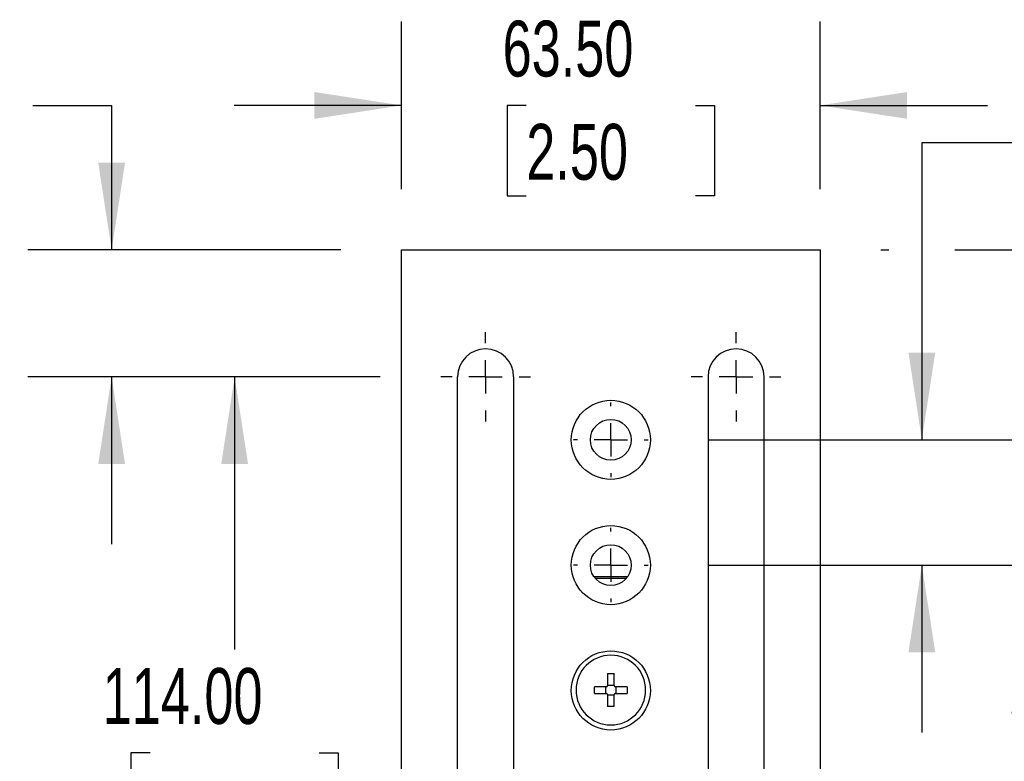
# Model space of a CAD drawing. Header units: millimetres. Extents: x 0 to 1118, y 0 to 864.
# Tile 5 of 32: x 146 to 295, y 381 to 493. Entities that reach past the tile are written whole.
import ezdxf

# ---------------------------------------------------------------- set-up
doc = ezdxf.new("R2010")
doc.units = ezdxf.units.MM
doc.header["$LTSCALE"] = 4
doc.linetypes.add('CENTERX2', pattern=[20.32, 12.7, -2.54, 2.54, -2.54])
doc.layers.add('CENTER', color=40, linetype='CENTERX2')
doc.layers.add('DIMENSIONS', color=140, linetype='Continuous', lineweight=25)
doc.styles.add('SLDTEXTSTYLE0', font='TXT', dxfattribs={"width": 0.7})
doc.dimstyles.new('SLDDIMSTYLE1', dxfattribs={"dimtxt": 8.632031, "dimasz": 13.208, "dimexe": 0, "dimexo": 0.0625, "dimgap": 2.158008, "dimtad": 0, "dimtih": 1, "dimtoh": 1, "dimrnd": 1e-09, "dimzin": 4, "dimdsep": 46, "dimtxsty": 'SLDTEXTSTYLE0', "dimsah": 1, "dimcen": 0.09, "dimadec": 0, "dimazin": 1, "dimtfac": 1, "dimtmove": 0, "dimatfit": 0, "dimfxl": 0, "dimfrac": 2, "dimtolj": 1, "dimtzin": 12, "dimarcsym": 0})
doc.dimstyles.new('SLDDIMSTYLE2', dxfattribs={"dimtxt": 8.632031, "dimasz": 13.208, "dimexe": 0, "dimexo": 0.0625, "dimgap": 2.158008, "dimtad": 0, "dimtih": 1, "dimtoh": 1, "dimrnd": 1e-09, "dimzin": 4, "dimdsep": 46, "dimtxsty": 'SLDTEXTSTYLE0', "dimsah": 1, "dimcen": 0.09, "dimadec": 0, "dimazin": 1, "dimtfac": 1, "dimtofl": 0, "dimtmove": 0, "dimatfit": 3, "dimfxl": 0, "dimfrac": 2, "dimtolj": 1, "dimtzin": 12, "dimarcsym": 0})
doc.dimstyles.new('SLDDIMSTYLE3', dxfattribs={"dimtxt": 8.632031, "dimasz": 13.208, "dimexe": 0, "dimexo": 0.0625, "dimgap": 2.158008, "dimtad": 0, "dimtih": 1, "dimtoh": 1, "dimrnd": 1e-09, "dimzin": 12, "dimdsep": 46, "dimtxsty": 'SLDTEXTSTYLE0', "dimsah": 1, "dimcen": 0.09, "dimadec": 0, "dimazin": 3, "dimtfac": 1, "dimtmove": 0, "dimatfit": 0, "dimfxl": 0, "dimfrac": 2, "dimtolj": 1, "dimtzin": 12, "dimarcsym": 0})

# ---------------------------------------------------------------- blocks, each defined once
blk = doc.blocks.new('_D_1')
at = {"layer": 'DIMENSIONS'}
for p, q in [((203.47, 467.76), (203.47, 493.16)), ((266.97, 467.76), (266.97, 493.16)), ((203.47, 480.46), (178.07, 480.46)), ((222.4, 480.46), (219.5, 480.46)), ((219.5, 480.46), (219.5, 466.74)), ((248.05, 480.46), (250.95, 480.46)), ((250.95, 480.46), (250.95, 466.74)), ((266.97, 480.46), (292.37, 480.46)), ((219.5, 466.74), (222.4, 466.74)), ((250.95, 466.74), (248.05, 466.74))]:
    blk.add_line(p, q, dxfattribs=at)
for points in [[(203.47, 480.46), (190.26, 482.49), (190.26, 478.43)], [(266.97, 480.46), (280.18, 478.43), (280.18, 482.49)]]:
    blk.add_solid(points, dxfattribs=at)
at = {"layer": 'DIMENSIONS', "char_height": 8.467, "attachment_point": 1, "style": 'SLDTEXTSTYLE0'}
for s, insert in [('63.50', (218.81, 493.31)), ('2.50', (222.4, 477.66))]:
    blk.add_mtext(s, dxfattribs=dict(at, insert=insert))
blk = doc.blocks.new('_D_5')
at = {"layer": 'DIMENSIONS'}
for p, q in [((355.66, 458.56), (355.66, 483.96)), ((276.17, 458.56), (277.41, 458.56)), ((287.41, 458.56), (368.36, 458.56)), ((342.84, 444.16), (339.94, 444.16)), ((339.94, 444.16), (339.94, 430.44)), ((368.49, 444.16), (371.39, 444.16)), ((371.39, 444.16), (371.39, 430.44)), ((339.94, 430.44), (342.84, 430.44)), ((371.39, 430.44), (368.49, 430.44)), ((250.06, 429.76), (368.36, 429.76)), ((355.66, 429.76), (355.66, 404.36))]:
    blk.add_line(p, q, dxfattribs=at)
for points in [[(355.66, 458.56), (357.7, 471.77), (353.63, 471.77)], [(355.66, 429.76), (353.63, 416.55), (357.7, 416.55)]]:
    blk.add_solid(points, dxfattribs=at)
at = {"layer": 'DIMENSIONS', "char_height": 8.467, "attachment_point": 1, "style": 'SLDTEXTSTYLE0'}
for s, insert in [('28.80', (339.25, 457)), ('1.13', (342.84, 441.35))]:
    blk.add_mtext(s, dxfattribs=dict(at, insert=insert))
blk = doc.blocks.new('_D_6')
at = {"layer": 'DIMENSIONS'}
for p, q in [((298.57, 474.81), (282.41, 474.81)), ((282.41, 474.81), (282.41, 429.76)), ((314.13, 474.81), (311.23, 474.81)), ((311.23, 474.81), (311.23, 461.09)), ((339.78, 474.81), (342.68, 474.81)), ((342.68, 474.81), (342.68, 461.09)), ((311.23, 461.09), (314.13, 461.09)), ((342.68, 461.09), (339.78, 461.09)), ((250.06, 429.76), (295.11, 429.76)), ((250.06, 410.76), (295.11, 410.76)), ((282.41, 410.76), (282.41, 385.36))]:
    blk.add_line(p, q, dxfattribs=at)
for points in [[(282.41, 429.76), (284.44, 442.97), (280.38, 442.97)], [(282.41, 410.76), (280.38, 397.55), (284.44, 397.55)]]:
    blk.add_solid(points, dxfattribs=at)
at = {"layer": 'DIMENSIONS', "char_height": 8.467, "attachment_point": 1, "style": 'SLDTEXTSTYLE0'}
for s, insert in [('19.00', (310.54, 487.66)), ('0.75', (314.13, 472.01))]:
    blk.add_mtext(s, dxfattribs=dict(at, insert=insert))
blk = doc.blocks.new('_D_7')
at = {"layer": 'DIMENSIONS'}
for p, q in [((250.06, 410.76), (324.8, 410.76)), ((312.1, 410.76), (312.1, 397.91)), ((299.28, 382.26), (296.38, 382.26)), ((296.38, 382.26), (296.38, 368.54)), ((324.93, 382.26), (327.83, 382.26)), ((327.83, 382.26), (327.83, 368.54)), ((296.38, 368.54), (299.28, 368.54)), ((327.83, 368.54), (324.93, 368.54)), ((312.1, 353.76), (312.1, 366.61)), ((250.06, 353.76), (324.8, 353.76))]:
    blk.add_line(p, q, dxfattribs=at)
for points in [[(312.1, 410.76), (310.07, 397.55), (314.13, 397.55)], [(312.1, 353.76), (314.13, 366.97), (310.07, 366.97)]]:
    blk.add_solid(points, dxfattribs=at)
at = {"layer": 'DIMENSIONS', "char_height": 8.467, "attachment_point": 1, "style": 'SLDTEXTSTYLE0'}
for s, insert in [('57.00', (295.69, 395.1)), ('2.24', (299.28, 379.45))]:
    blk.add_mtext(s, dxfattribs=dict(at, insert=insert))
blk = doc.blocks.new('_D_9')
at = {"layer": 'DIMENSIONS'}
for p, q in [((250.06, 429.76), (397.1, 429.76)), ((384.4, 429.76), (384.4, 397.91)), ((371.57, 382.26), (368.67, 382.26)), ((368.67, 382.26), (368.67, 368.54)), ((397.22, 382.26), (400.12, 382.26)), ((400.12, 382.26), (400.12, 368.54)), ((368.67, 368.54), (371.57, 368.54)), ((400.12, 368.54), (397.22, 368.54)), ((384.4, 334.76), (384.4, 366.61)), ((250.06, 334.76), (397.1, 334.76))]:
    blk.add_line(p, q, dxfattribs=at)
for points in [[(384.4, 429.76), (382.36, 416.55), (386.43, 416.55)], [(384.4, 334.76), (386.43, 347.97), (382.36, 347.97)]]:
    blk.add_solid(points, dxfattribs=at)
at = {"layer": 'DIMENSIONS', "char_height": 8.467, "attachment_point": 1, "style": 'SLDTEXTSTYLE0'}
for s, insert in [('95.00', (367.98, 395.1)), ('3.74', (371.57, 379.45))]:
    blk.add_mtext(s, dxfattribs=dict(at, insert=insert))
blk = doc.blocks.new('_D_11')
at = {"layer": 'DIMENSIONS'}
for p, q in [((200.23, 439.31), (165.45, 439.31)), ((178.15, 439.31), (178.15, 397.96)), ((165.32, 382.31), (162.42, 382.31)), ((162.42, 382.31), (162.42, 368.59)), ((190.97, 382.31), (193.87, 382.31)), ((193.87, 382.31), (193.87, 368.59)), ((162.42, 368.59), (165.32, 368.59)), ((193.87, 368.59), (190.97, 368.59)), ((178.15, 325.31), (178.15, 366.66)), ((200.23, 325.31), (165.45, 325.31))]:
    blk.add_line(p, q, dxfattribs=at)
for points in [[(178.15, 439.31), (176.12, 426.1), (180.18, 426.1)], [(178.15, 325.31), (180.18, 338.52), (176.12, 338.52)]]:
    blk.add_solid(points, dxfattribs=at)
at = {"layer": 'DIMENSIONS', "char_height": 8.467, "attachment_point": 1, "style": 'SLDTEXTSTYLE0'}
for s, insert in [('114.00', (158.14, 395.15)), ('4.49', (165.32, 379.5))]:
    blk.add_mtext(s, dxfattribs=dict(at, insert=insert))
blk = doc.blocks.new('_D_12')
at = {"layer": 'DIMENSIONS'}
for p, q in [((106.33, 480.46), (103.43, 480.46)), ((103.43, 480.46), (103.43, 466.74)), ((131.98, 480.46), (134.88, 480.46)), ((134.88, 480.46), (134.88, 466.74)), ((147.54, 480.46), (159.49, 480.46)), ((159.49, 480.46), (159.49, 458.56)), ((103.43, 466.74), (106.33, 466.74)), ((134.88, 466.74), (131.98, 466.74)), ((194.27, 458.56), (146.79, 458.56)), ((200.23, 439.31), (146.79, 439.31)), ((159.49, 439.31), (159.49, 413.91))]:
    blk.add_line(p, q, dxfattribs=at)
for points in [[(159.49, 458.56), (161.52, 471.77), (157.46, 471.77)], [(159.49, 439.31), (157.46, 426.1), (161.52, 426.1)]]:
    blk.add_solid(points, dxfattribs=at)
at = {"layer": 'DIMENSIONS', "char_height": 8.467, "attachment_point": 1, "style": 'SLDTEXTSTYLE0'}
for s, insert in [('19.25', (102.74, 493.31)), ('0.76', (106.33, 477.66))]:
    blk.add_mtext(s, dxfattribs=dict(at, insert=insert))
blk = doc.blocks.new('SW_CENTERMARKSYMBOL_0')
at = {"layer": 'CENTER', "color": 0}
for p, q in [((0, 5.08), (0, 5.64)), ((0, 0), (0, 2.54)), ((-5.08, 0), (-5.64, 0)), ((0, 0), (-2.54, 0)), ((0, 0), (0, -2.54)), ((0, 0), (2.54, 0)), ((5.08, 0), (5.64, 0)), ((0, -5.08), (0, -5.64))]:
    blk.add_line(p, q, dxfattribs=at)
blk = doc.blocks.new('SW_CENTERMARKSYMBOL_1')
at = {"layer": 'CENTER', "color": 0}
for p, q in [((0, 5.08), (0, 5.64)), ((0, 0), (0, 2.54)), ((-5.08, 0), (-5.64, 0)), ((0, 0), (-2.54, 0)), ((0, 0), (0, -2.54)), ((0, 0), (2.54, 0)), ((5.08, 0), (5.64, 0)), ((0, -5.08), (0, -5.64))]:
    blk.add_line(p, q, dxfattribs=at)
blk = doc.blocks.new('SW_CENTERMARKSYMBOL_4')
at = {"layer": 'CENTER', "color": 0}
for p, q in [((0, 5.08), (0, 6.79)), ((0, 0), (0, 2.54)), ((-5.08, 0), (-6.79, 0)), ((0, 0), (-2.54, 0)), ((0, 0), (0, -2.54)), ((0, 0), (2.54, 0)), ((5.08, 0), (6.79, 0)), ((0, -5.08), (0, -6.79))]:
    blk.add_line(p, q, dxfattribs=at)
blk = doc.blocks.new('SW_CENTERMARKSYMBOL_5')
at = {"layer": 'CENTER', "color": 0}
for p, q in [((0, 5.08), (0, 6.79)), ((0, 0), (0, 2.54)), ((-5.08, 0), (-6.79, 0)), ((0, 0), (-2.54, 0)), ((0, 0), (0, -2.54)), ((0, 0), (2.54, 0)), ((5.08, 0), (6.79, 0)), ((0, -5.08), (0, -6.79))]:
    blk.add_line(p, q, dxfattribs=at)

msp = doc.modelspace()

# ---------------------------------------------------------------- linework, layer by layer
for p, q in [((203.472, 306.057), (203.472, 458.557)), ((203.472, 458.557), (266.972, 458.557)), ((266.972, 458.557), (266.972, 306.057)), ((211.972, 325.307), (211.972, 439.307)), ((220.472, 439.307), (220.472, 325.307)), ((249.972, 439.307), (249.972, 325.307)), ((258.472, 325.307), (258.472, 439.307)), ((237.781, 409.007), (232.663, 409.007)), ((237.547, 408.707), (232.896, 408.707)), ((234.722, 394.307), (235.722, 394.307)), ((234.722, 394.307), (234.722, 392.477)), ((235.722, 392.507), (235.722, 394.307)), ((234.552, 392.307), (232.722, 392.307)), ((232.722, 391.307), (232.722, 392.307)), ((234.472, 391.307), (234.472, 392.307)), ((234.722, 392.557), (235.722, 392.557)), ((237.722, 392.307), (235.922, 392.307)), ((235.972, 392.307), (235.972, 391.307)), ((237.722, 392.307), (237.722, 391.307)), ((232.722, 391.307), (234.552, 391.307)), ((234.722, 391.137), (234.722, 389.307)), ((235.722, 391.057), (234.722, 391.057)), ((235.722, 389.307), (235.722, 391.137)), ((235.892, 391.307), (237.722, 391.307)), ((235.722, 389.307), (234.722, 389.307))]:
    msp.add_line(p, q)
for centre, radius in [((235.222, 429.757), 6), ((235.222, 429.757), 3.1), ((235.222, 410.757), 6), ((235.222, 410.757), 3.1), ((235.222, 391.757), 6)]:
    msp.add_circle(centre, radius)
for centre, radius, start, end in [((216.222, 439.307), 4.25, 0, 180), ((254.222, 439.307), 4.25, 0, 180), ((235.222, 391.807), 5.281, 360, 180), ((235.222, 391.807), 5.281, 180, 0), ((234.552, 392.477), 0.17, 270, 0), ((235.922, 392.507), 0.2, 180, 270), ((234.552, 391.137), 0.17, 0, 90), ((235.892, 391.137), 0.17, 90, 180)]:
    msp.add_arc(centre, radius, start, end)

# ---------------------------------------------------------------- block references
at = {"layer": 'CENTER'}
for name, p in [('SW_CENTERMARKSYMBOL_5', (216.222, 439.307)), ('SW_CENTERMARKSYMBOL_4', (254.222, 439.307)), ('SW_CENTERMARKSYMBOL_0', (235.222, 429.757)), ('SW_CENTERMARKSYMBOL_1', (235.222, 410.757))]:
    msp.add_blockref(name, p, dxfattribs=at)

# ---------------------------------------------------------------- dimensions: what is measured, and where the dimension line sits
at = {"layer": 'DIMENSIONS'}
for base, p1, p2, dimstyle, picture, middle in [((159.488, 439.307), (203.472, 458.557), (209.432, 439.307), 'SLDDIMSTYLE3', '_D_12', (159.488, 480.461)), ((282.412, 410.757), (240.862, 429.757), (240.862, 410.757), 'SLDDIMSTYLE1', '_D_6', (282.412, 474.812)), ((355.664, 429.757), (266.972, 458.557), (240.862, 429.757), 'SLDDIMSTYLE1', '_D_5', (355.664, 444.157)), ((178.148, 439.307), (209.432, 325.307), (209.432, 439.307), 'SLDDIMSTYLE2', '_D_11', (178.148, 382.307)), ((384.396, 334.757), (240.862, 429.757), (240.862, 334.757), 'SLDDIMSTYLE2', '_D_9', (384.396, 382.257)), ((312.102, 353.757), (240.862, 410.757), (240.862, 353.757), 'SLDDIMSTYLE2', '_D_7', (312.102, 382.257))]:
    dim = msp.add_linear_dim(base=base, p1=p1, p2=p2, angle=90, dimstyle=dimstyle, dxfattribs=at)
    dim.commit()
    dim.dimension.update_dxf_attribs({"geometry": picture, "text_midpoint": middle, "dimtype": 160})
dim = msp.add_linear_dim(base=(266.972, 480.461), p1=(203.472, 458.557), p2=(266.972, 458.557), dimstyle='SLDDIMSTYLE1', dxfattribs=at)
dim.commit()
dim.dimension.update_dxf_attribs({"geometry": '_D_1', "text_midpoint": (235.222, 480.461), "dimtype": 160})

doc.saveas('drawing.dxf')
